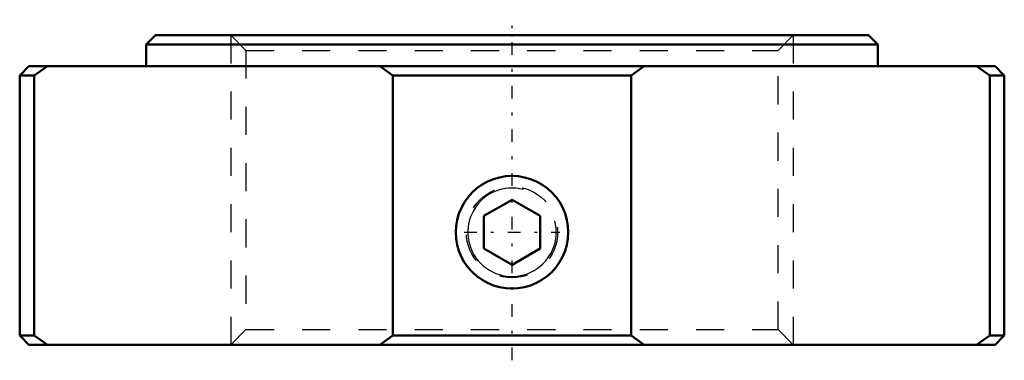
# Model space of a CAD drawing. Header units: millimetres. Extents: x -17.5 to 17.5, y -11.6 to 0.6.
import ezdxf

# ---------------------------------------------------------------- set-up
doc = ezdxf.new("R2010")
doc.units = ezdxf.units.MM
doc.linetypes.add('Center', pattern=[1.5, 0.45, -0.5, 0.05, -0.5])
doc.linetypes.add('Dashed', pattern=[2, 1, -1])
for name, color, linetype, lineweight in [('2d ConnectionPoints', 7, 'Continuous', 50), ('AM_0', 7, 'Continuous', 50), ('AM_5', 3, 'Continuous', 25), ('AM_7', 7, 'Center', 25), ('AM_9', 6, 'Dashed', 25)]:
    doc.layers.add(name, color=color, linetype=linetype, lineweight=lineweight)

msp = doc.modelspace()

# ---------------------------------------------------------------- linework, layer by layer
at = {"layer": '2d ConnectionPoints'}
msp.add_point((0, 0), dxfattribs=at)
at = {"layer": 'AM_0'}
for p, q in [((-12.67, 0), (-13, -0.33)), ((-12.67, 0), (12.67, 0)), ((13, -0.33), (12.67, 0)), ((-13, -0.33), (13, -0.33)), ((-13, -0.33), (-13, -1.1)), ((13, -1.1), (13, -0.33)), ((-17.17, -1.1), (-17.5, -1.43)), ((-17.17, -1.1), (17.17, -1.1)), ((-16.515, -1.1), (-16.98, -1.43)), ((-4.233, -1.43), (-4.699, -1.1)), ((4.699, -1.1), (4.233, -1.43)), ((16.98, -1.43), (16.515, -1.1)), ((17.5, -1.43), (17.17, -1.1)), ((-17.5, -1.43), (-17.5, -10.67)), ((-17.5, -1.43), (-16.98, -1.43)), ((-16.98, -1.43), (-16.98, -10.67)), ((-4.233, -1.43), (4.233, -1.43)), ((-4.233, -10.67), (-4.233, -1.43)), ((4.233, -1.43), (4.233, -10.67)), ((16.98, -1.43), (17.5, -1.43)), ((16.98, -10.67), (16.98, -1.43)), ((17.5, -10.67), (17.5, -1.43)), ((0, -5.845), (-1, -6.423)), ((1, -6.423), (0, -5.845)), ((-1, -7.577), (-1, -6.423)), ((1, -7.577), (1, -6.423)), ((-1, -7.577), (0, -8.155)), ((0, -8.155), (1, -7.577)), ((-17.5, -10.67), (-17.17, -11)), ((-17.5, -10.67), (-16.98, -10.67)), ((-16.98, -10.67), (-16.515, -11)), ((-4.699, -11), (-4.233, -10.67)), ((-4.233, -10.67), (4.233, -10.67)), ((4.233, -10.67), (4.699, -11)), ((16.515, -11), (16.98, -10.67)), ((16.98, -10.67), (17.5, -10.67)), ((17.17, -11), (17.5, -10.67)), ((-17.17, -11), (17.17, -11))]:
    msp.add_line(p, q, dxfattribs=at)
msp.add_lwpolyline([(0, -9), (0.223, -8.987), (0.445, -8.95), (0.66, -8.888), (0.866, -8.803), (1.062, -8.694), (1.245, -8.565), (1.412, -8.416), (1.562, -8.249), (1.692, -8.066), (1.801, -7.869), (1.888, -7.66), (1.95, -7.444), (1.987, -7.223), (2, -6.999), (1.987, -6.775), (1.95, -6.555), (1.888, -6.34), (1.803, -6.134), (1.695, -5.938), (1.565, -5.755), (1.417, -5.588), (1.249, -5.438), (1.066, -5.308), (0.869, -5.199), (0.661, -5.113), (0.445, -5.05), (0.223, -5.012), (0, -5), (-0.223, -5.013), (-0.445, -5.05), (-0.66, -5.112), (-0.866, -5.197), (-1.062, -5.306), (-1.245, -5.435), (-1.412, -5.584), (-1.562, -5.751), (-1.692, -5.934), (-1.801, -6.131), (-1.888, -6.34), (-1.95, -6.556), (-1.987, -6.777), (-2, -7.001), (-1.987, -7.225), (-1.95, -7.445), (-1.888, -7.66), (-1.803, -7.866), (-1.695, -8.062), (-1.565, -8.245), (-1.417, -8.412), (-1.249, -8.562), (-1.066, -8.692), (-0.869, -8.801), (-0.661, -8.887), (-0.445, -8.95), (-0.223, -8.988), (0, -9)], dxfattribs=at)
at = {"layer": 'AM_5', "linetype": 'Dashed'}
for p, q in [((-10, 0), (-10, -11)), ((10, 0), (10, -11))]:
    msp.add_line(p, q, dxfattribs=at)
msp.add_arc((0, -7), 2, 75, 15, dxfattribs=at)
at = {"layer": 'AM_5'}
msp.add_arc((0, -7), 1.571, 75, 15, dxfattribs=at)
at = {"layer": 'AM_7'}
for p, q in [((0, -11.55), (0, 0.55)), ((-1.702, -7), (1.702, -7))]:
    msp.add_line(p, q, dxfattribs=at)
at = {"layer": 'AM_9'}
for p, q in [((-10, 0), (-9.459, -0.541)), ((9.459, -0.541), (10, 0)), ((-9.459, -0.541), (-9.459, -10.459)), ((-9.459, -0.541), (9.459, -0.541)), ((9.459, -10.459), (9.459, -0.541)), ((-9.459, -10.459), (-10, -11)), ((-9.459, -10.459), (9.459, -10.459)), ((10, -11), (9.459, -10.459))]:
    msp.add_line(p, q, dxfattribs=at)
msp.add_circle((0, -7), 1.621, dxfattribs=at)

doc.saveas('drawing.dxf')
